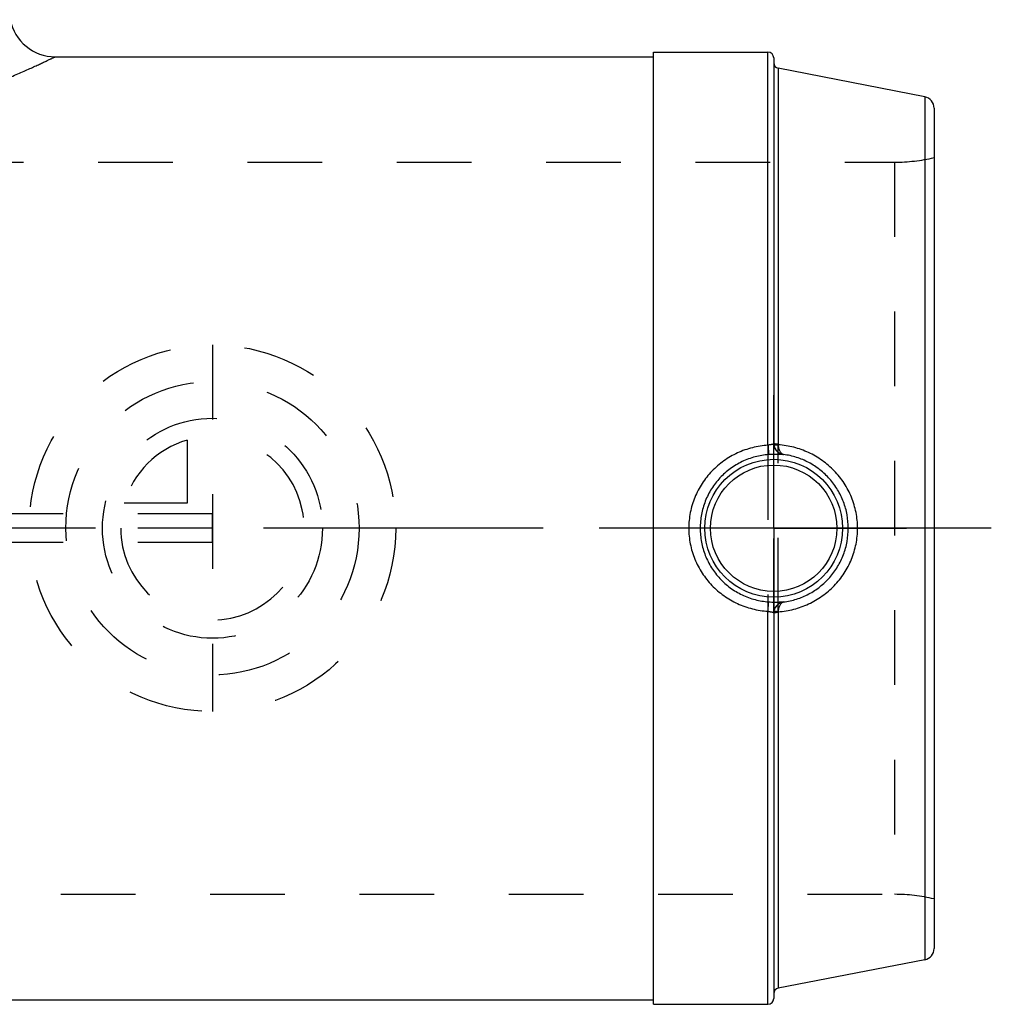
# Model space of a CAD drawing. Header units: millimetres. Extents: x 396 to 604, y 401 to 599.
# Tile 4 of 4: x 519 to 604, y 406 to 492. Entities that reach past the tile are written whole.
import ezdxf

# ---------------------------------------------------------------- set-up
doc = ezdxf.new("R2010")
doc.units = ezdxf.units.MM
doc.header["$LTSCALE"] = 65.185185
doc.linetypes.add('CENTER', pattern=[0.6, 0.375, -0.075, 0.075, -0.075])
doc.linetypes.add('HIDDEN', pattern=[0.2, 0.1, -0.1])
for name, color, linetype in [('ACHSEN_S', 7, 'CONTINUOUS'), ('KOERPER', 7, 'CONTINUOUS'), ('KONST.EL_MIT_GEO', 7, 'CONTINUOUS'), ('KURVEN', 7, 'CONTINUOUS')]:
    doc.layers.add(name, color=color, linetype=linetype)

msp = doc.modelspace()

# ---------------------------------------------------------------- linework, layer by layer
at = {"layer": 'ACHSEN_S', "color": 2, "linetype": 'CENTER'}
msp.add_line((603.5, 447.275), (396.5, 447.275), dxfattribs=at)
at = {"layer": 'KOERPER', "color": 7, "linetype": 'Continuous'}
for p, q in [((521.771, 488.425), (574, 488.425)), ((574, 488.825), (584, 488.825)), ((574, 405.725), (574, 488.825)), ((426, 406.125), (574, 406.125)), ((574, 405.725), (584, 405.725))]:
    msp.add_line(p, q, dxfattribs=at)
at = {"layer": 'KOERPER', "color": 8, "linetype": 'HIDDEN'}
for p, q in [((512.5, 479.225), (595.059, 479.225)), ((404.941, 415.325), (595.059, 415.325))]:
    msp.add_line(p, q, dxfattribs=at)
at = {"layer": 'KOERPER', "color": 2, "linetype": 'CENTER'}
for q in [(584.5, 458.879), (572.896, 447.275), (596.104, 447.275), (584.5, 435.671)]:
    msp.add_line((584.5, 447.275), q, dxfattribs=at)
at = {"layer": 'KONST.EL_MIT_GEO', "color": 7, "linetype": 'Continuous'}
for p, q in [((584, 454.523), (584, 488.825)), ((584.5, 488.325), (584.5, 454.7)), ((597.691, 484.932), (584.905, 487.418)), ((584.905, 487.418), (584.905, 454.625)), ((597.691, 484.932), (597.691, 409.618)), ((598.5, 483.951), (598.5, 410.599)), ((585.367, 453.71), (585.367, 453.71)), ((584, 405.725), (584, 440.027)), ((585.367, 440.84), (585.367, 440.84)), ((584.5, 439.85), (584.5, 406.225)), ((584.905, 439.925), (584.905, 407.132)), ((597.691, 409.618), (584.905, 407.132))]:
    msp.add_line(p, q, dxfattribs=at)
at = {"layer": 'KONST.EL_MIT_GEO', "color": 8, "linetype": 'HIDDEN'}
for p, q in [((595.059, 479.225), (595.059, 415.325)), ((584.5, 439.85), (584.5, 454.7)), ((584.905, 439.925), (584.905, 454.625)), ((584, 454.523), (584, 440.027)), ((535.5, 448.525), (464.5, 448.525)), ((535.5, 446.025), (535.5, 448.525)), ((535.5, 446.025), (464.5, 446.025))]:
    msp.add_line(p, q, dxfattribs=at)
at = {"layer": 'KONST.EL_MIT_GEO', "color": 7, "linetype": 'Continuous'}
for radius in [6.017, 5.517]:
    msp.add_circle((584.5, 447.275), radius, dxfattribs=at)
for centre, radius, start, end in [((521.771, 492.425), 4, 191, 270), ((584, 488.325), 0.5, 0, 90), ((585, 487.908), 0.5, 180, 259), ((597.5, 483.951), 1, 0, 79), ((585.506, 454.715), 1.006, 180.00005, 187.22007), ((585.5, 454.7), 1, 180.01564, 262.3562), ((585.399, 454.625), 0.495, 180.00137, 187.27981), ((585.5, 439.85), 1, 97.64383, 179.98437), ((585.506, 439.835), 1.006, 172.77993, 179.99995), ((584.517, 439.835), 0.0171, 169.02374, 179.93679), ((585.399, 439.925), 0.495, 172.72024, 179.99878), ((597.5, 410.599), 1, 281, 360), ((585, 406.642), 0.5, 101, 180), ((584, 406.225), 0.5, 270, 360)]:
    msp.add_arc(centre, radius, start, end, dxfattribs=at)
at = {"layer": 'KONST.EL_MIT_GEO', "color": 8, "linetype": 'HIDDEN'}
for centre, start, end in [((595.059, 494.225), 270, 283.26148), ((595.059, 400.325), 76.73852, 90)]:
    msp.add_arc(centre, 15, start, end, dxfattribs=at)
at = {"layer": 'KONST.EL_MIT_GEO', "color": 7, "linetype": 'Continuous'}
for points, knots in [([(478.229, 488.425), (478.229, 488.425), (478.231, 488.423), (478.237, 488.421), (478.246, 488.417), (478.258, 488.411), (478.274, 488.403), (478.303, 488.389), (478.347, 488.368), (478.411, 488.337), (478.489, 488.299), (478.58, 488.255), (478.685, 488.205), (478.804, 488.148), (478.989, 488.061), (479.253, 487.937), (479.607, 487.771), (480.01, 487.586), (480.461, 487.382), (480.958, 487.161), (481.498, 486.926), (482.299, 486.586), (483.395, 486.139), (484.819, 485.594), (486.379, 485.045), (488.061, 484.51), (489.855, 484.009), (491.749, 483.562), (493.729, 483.188), (495.778, 482.905), (497.876, 482.728), (500, 482.668), (502.124, 482.728), (504.222, 482.905), (506.271, 483.188), (508.251, 483.562), (510.145, 484.009), (511.939, 484.51), (513.621, 485.045), (515.181, 485.594), (516.605, 486.139), (517.701, 486.586), (518.502, 486.926), (519.042, 487.161), (519.539, 487.382), (519.99, 487.586), (520.393, 487.771), (520.747, 487.937), (521.011, 488.061), (521.196, 488.148), (521.315, 488.205), (521.42, 488.255), (521.511, 488.299), (521.589, 488.337), (521.653, 488.368), (521.697, 488.389), (521.726, 488.403), (521.742, 488.411), (521.754, 488.417), (521.763, 488.421), (521.769, 488.423), (521.771, 488.425), (521.771, 488.425)], [0, 0, 0, 0, 0.000044, 0.000174, 0.000392, 0.000697, 0.001089, 0.001567, 0.002783, 0.004343, 0.006243, 0.00848, 0.011051, 0.01395, 0.017173, 0.024568, 0.033189, 0.042985, 0.053902, 0.065883, 0.078872, 0.092813, 0.123336, 0.157038, 0.193542, 0.232504, 0.273606, 0.31654, 0.360997, 0.406642, 0.45311, 0.5, 0.54689, 0.593358, 0.639003, 0.68346, 0.726394, 0.767496, 0.806458, 0.842962, 0.876664, 0.907187, 0.921128, 0.934117, 0.946098, 0.957015, 0.966811, 0.975432, 0.982827, 0.98605, 0.988949, 0.99152, 0.993757, 0.995657, 0.997217, 0.998433, 0.998911, 0.999303, 0.999608, 0.999826, 0.999956, 1, 1, 1, 1]), ([(584.5, 454.7), (584.5, 454.687), (584.495, 454.66), (584.467, 454.626), (584.421, 454.602), (584.36, 454.584), (584.284, 454.57), (584.196, 454.557), (584.1, 454.542), (584.034, 454.529), (584, 454.523)], [0, 0, 0, 0, 0.069419, 0.141146, 0.229139, 0.341721, 0.479923, 0.639966, 0.815685, 1, 1, 1, 1]), ([(584.5, 454.715), (584.5, 454.714), (584.501, 454.706), (584.507, 454.7), (584.511, 454.696)], [0, 0, 0, 0, 0.215551, 1, 1, 1, 1]), ([(584.511, 454.696), (584.517, 454.691), (584.534, 454.681), (584.58, 454.664), (584.659, 454.647), (584.774, 454.632), (584.859, 454.627), (584.905, 454.625)], [0, 0, 0, 0, 0.05991, 0.141139, 0.365382, 0.659275, 1, 1, 1, 1]), ([(584, 454.523), (583.541, 454.492), (582.628, 454.348), (581.323, 453.885), (580.125, 453.193), (579.076, 452.291), (578.214, 451.21), (577.571, 449.984), (577.173, 448.656), (577.084, 447.735), (577.084, 447.275)], [0, 0, 0, 0, 0.125207, 0.250269, 0.375163, 0.499954, 0.624759, 0.749689, 0.874786, 1, 1, 1, 1]), ([(584, 454.523), (584.004, 454.468), (584.011, 454.362), (584.023, 454.21), (584.033, 454.071), (584.043, 453.951), (584.05, 453.863), (584.055, 453.805), (584.058, 453.771), (584.061, 453.743), (584.063, 453.722), (584.065, 453.709), (584.066, 453.702), (584.067, 453.7)], [0, 0, 0, 0, 0.198902, 0.385976, 0.555824, 0.703543, 0.82487, 0.874511, 0.916308, 0.949961, 0.975229, 0.991937, 1, 1, 1, 1]), ([(584.508, 454.589), (584.509, 454.584), (584.516, 454.577), (584.528, 454.571), (584.547, 454.564), (584.58, 454.558), (584.628, 454.553), (584.687, 454.552), (584.782, 454.553), (584.857, 454.558), (584.909, 454.563)], [0, 0, 0, 0, 0.036948, 0.064066, 0.098234, 0.188473, 0.307175, 0.451752, 0.618506, 1, 1, 1, 1]), ([(584.508, 454.589), (584.522, 454.476), (584.589, 454.257), (584.787, 453.984), (585.055, 453.791), (585.262, 453.726), (585.367, 453.71)], [0, 0, 0, 0, 0.258961, 0.512022, 0.758397, 1, 1, 1, 1]), ([(591.822, 447.275), (591.822, 447.736), (591.732, 448.661), (591.333, 449.995), (590.687, 451.228), (589.82, 452.316), (588.767, 453.222), (587.568, 453.917), (586.269, 454.381), (585.363, 454.53), (584.909, 454.563)], [0, 0, 0, 0, 0.125423, 0.250847, 0.376261, 0.501628, 0.626857, 0.751793, 0.876234, 1, 1, 1, 1]), ([(585.367, 453.71), (585.337, 453.716), (585.277, 453.737), (585.195, 453.794), (585.12, 453.874), (585.027, 454.019), (584.942, 454.251), (584.913, 454.454), (584.909, 454.563)], [0, 0, 0, 0, 0.087922, 0.182819, 0.288403, 0.406723, 0.682095, 1, 1, 1, 1]), ([(584.067, 453.7), (583.665, 453.673), (582.865, 453.542), (581.726, 453.124), (580.686, 452.501), (579.782, 451.695), (579.043, 450.735), (578.496, 449.652), (578.159, 448.486), (578.083, 447.678), (578.083, 447.275)], [0, 0, 0, 0, 0.125263, 0.250326, 0.375163, 0.49987, 0.624614, 0.749537, 0.87469, 1, 1, 1, 1]), ([(585.367, 453.71), (585.367, 453.707), (585.357, 453.704), (585.342, 453.703), (585.314, 453.701), (585.277, 453.701), (585.228, 453.703), (585.169, 453.705), (585.099, 453.708), (584.984, 453.712), (584.816, 453.717), (584.59, 453.72), (584.336, 453.715), (584.158, 453.706), (584.067, 453.7)], [0, 0, 0, 0, 0.005236, 0.017774, 0.038436, 0.067401, 0.104738, 0.150453, 0.204492, 0.266724, 0.414733, 0.591011, 0.789261, 1, 1, 1, 1]), ([(591.014, 447.275), (591.014, 447.666), (590.943, 448.449), (590.628, 449.584), (590.115, 450.645), (589.42, 451.595), (588.566, 452.404), (587.583, 453.043), (586.507, 453.494), (585.748, 453.661), (585.367, 453.71)], [0, 0, 0, 0, 0.125481, 0.25096, 0.376429, 0.50185, 0.627126, 0.752077, 0.876453, 1, 1, 1, 1]), ([(577.084, 447.275), (577.084, 446.815), (577.173, 445.894), (577.571, 444.566), (578.214, 443.34), (579.076, 442.259), (580.125, 441.357), (581.323, 440.665), (582.628, 440.202), (583.541, 440.058), (584, 440.027)], [0, 0, 0, 0, 0.125214, 0.250311, 0.375241, 0.500046, 0.624837, 0.749731, 0.874793, 1, 1, 1, 1]), ([(578.083, 447.275), (578.083, 446.872), (578.159, 446.064), (578.496, 444.898), (579.043, 443.815), (579.782, 442.855), (580.686, 442.049), (581.726, 441.426), (582.865, 441.008), (583.665, 440.877), (584.067, 440.85)], [0, 0, 0, 0, 0.12531, 0.250463, 0.375386, 0.50013, 0.624837, 0.749674, 0.874737, 1, 1, 1, 1]), ([(584.909, 439.987), (585.363, 440.02), (586.269, 440.169), (587.568, 440.633), (588.767, 441.328), (589.82, 442.234), (590.687, 443.322), (591.333, 444.555), (591.732, 445.889), (591.822, 446.814), (591.822, 447.275)], [0, 0, 0, 0, 0.123766, 0.248207, 0.373142, 0.498372, 0.623739, 0.749153, 0.874576, 1, 1, 1, 1]), ([(585.367, 440.84), (585.748, 440.889), (586.507, 441.056), (587.583, 441.507), (588.566, 442.146), (589.42, 442.955), (590.115, 443.905), (590.628, 444.966), (590.943, 446.101), (591.014, 446.884), (591.014, 447.275)], [0, 0, 0, 0, 0.123547, 0.247923, 0.372874, 0.49815, 0.623571, 0.749039, 0.874519, 1, 1, 1, 1]), ([(584, 440.027), (584.004, 440.082), (584.011, 440.188), (584.023, 440.34), (584.033, 440.479), (584.043, 440.599), (584.05, 440.687), (584.055, 440.745), (584.058, 440.779), (584.061, 440.807), (584.063, 440.828), (584.065, 440.841), (584.066, 440.848), (584.067, 440.85)], [0, 0, 0, 0, 0.198902, 0.385976, 0.555824, 0.703543, 0.824871, 0.874512, 0.916308, 0.949961, 0.975229, 0.991937, 1, 1, 1, 1]), ([(584, 440.027), (584.034, 440.021), (584.1, 440.008), (584.196, 439.993), (584.284, 439.98), (584.36, 439.966), (584.421, 439.948), (584.467, 439.924), (584.495, 439.89), (584.5, 439.863), (584.5, 439.85)], [0, 0, 0, 0, 0.184315, 0.360034, 0.520077, 0.658279, 0.770861, 0.858854, 0.930581, 1, 1, 1, 1]), ([(584.067, 440.85), (584.158, 440.844), (584.336, 440.835), (584.59, 440.83), (584.816, 440.833), (584.984, 440.838), (585.099, 440.842), (585.169, 440.845), (585.228, 440.847), (585.277, 440.849), (585.314, 440.849), (585.342, 440.847), (585.357, 440.846), (585.367, 440.843), (585.367, 440.84)], [0, 0, 0, 0, 0.210739, 0.408989, 0.585267, 0.733276, 0.795508, 0.849547, 0.895262, 0.932599, 0.961564, 0.982226, 0.994764, 1, 1, 1, 1]), ([(585.367, 440.84), (585.262, 440.824), (585.055, 440.759), (584.787, 440.566), (584.589, 440.293), (584.522, 440.074), (584.508, 439.961)], [0, 0, 0, 0, 0.241603, 0.487978, 0.741039, 1, 1, 1, 1]), ([(584.909, 439.987), (584.857, 439.992), (584.782, 439.997), (584.687, 439.998), (584.628, 439.997), (584.58, 439.992), (584.547, 439.986), (584.528, 439.979), (584.516, 439.973), (584.509, 439.966), (584.508, 439.961)], [0, 0, 0, 0, 0.381494, 0.548248, 0.692825, 0.811527, 0.901766, 0.935934, 0.963052, 1, 1, 1, 1]), ([(584.909, 439.987), (584.913, 440.096), (584.942, 440.299), (585.027, 440.531), (585.12, 440.676), (585.195, 440.756), (585.277, 440.813), (585.337, 440.834), (585.367, 440.84)], [0, 0, 0, 0, 0.317905, 0.593277, 0.711597, 0.817181, 0.912078, 1, 1, 1, 1]), ([(584.905, 439.925), (584.852, 439.923), (584.757, 439.917), (584.645, 439.901), (584.574, 439.884), (584.537, 439.87), (584.512, 439.857), (584.501, 439.844), (584.5, 439.838)], [0, 0, 0, 0, 0.371012, 0.678087, 0.797589, 0.890732, 0.956876, 1, 1, 1, 1])]:
    msp.add_open_spline(points, degree=3, knots=knots, dxfattribs=at)
at = {"layer": 'KURVEN', "color": 8, "linetype": 'HIDDEN'}
for p, q in [((535.5, 463.275), (535.5, 431.275)), ((533.3, 454.967), (533.3, 449.475)), ((533.3, 449.475), (527.808, 449.475)), ((535.5, 447.275), (525.9, 447.275))]:
    msp.add_line(p, q, dxfattribs=at)
for radius in [16, 12.8, 9.6]:
    msp.add_circle((535.5, 447.275), radius, dxfattribs=at)
for start, end in [(180, 90), (105.96201, 164.03799)]:
    msp.add_arc((535.5, 447.275), 8, start, end, dxfattribs=at)

doc.saveas('drawing.dxf')
